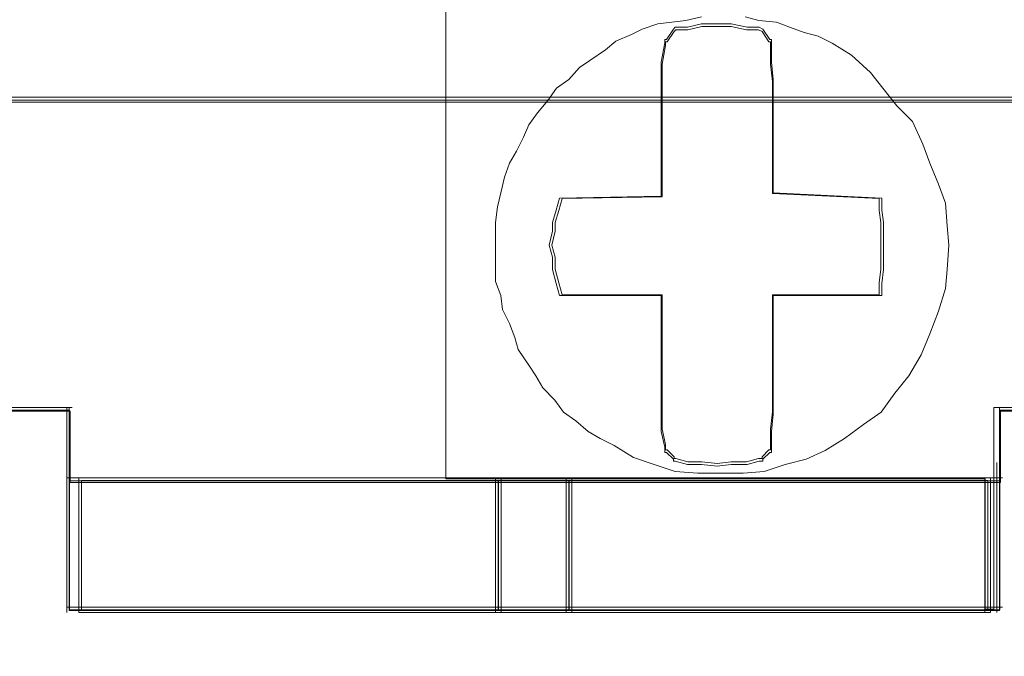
# Model space of a CAD drawing. Header units: millimetres. Extents: x -1290 to 1795, y -4192 to -1311.
# Tile 41 of 256: x 556.17 to 558.93, y -3302.93 to -3301.15. Entities that reach past the tile are written whole.
import ezdxf

# ---------------------------------------------------------------- set-up
doc = ezdxf.new("R2010")
doc.units = ezdxf.units.MM
doc.layers.add('$EL_istn', color=7, linetype='Continuous', lineweight=15)
doc.layers.add('Aparatura', color=7, linetype='Continuous', lineweight=13)
doc.styles.get("Standard").update_dxf_attribs({"font": 'ARIALN.TTF', "width": 0.8})
doc.dimstyles.new('100', dxfattribs={"dimtxt": 15, "dimasz": 10, "dimexe": 1.25, "dimexo": 0.625, "dimtad": 1, "dimdec": 0, "dimtxsty": 'Standard', "dimblk": 'OBLIQUE', "dimcen": 2.5, "dimadec": 0, "dimazin": 0, "dimtfac": 1, "dimtdec": 0, "dimtmove": 0, "dimatfit": 3, "dimldrblk": 'NONE', "dimfxl": 1, "dimarcsym": 0})

# ---------------------------------------------------------------- blocks, each defined once
blk = doc.blocks.new('_Oblique')
at = {"color": 0, "linetype": 'ByBlock', "lineweight": -2}
blk.add_line((-0.5, -0.5), (0.5, 0.5), dxfattribs=at)
blk = doc.blocks.new('*D43')
at = {"layer": '$EL_istn', "color": 0, "linetype": 'Continuous', "lineweight": -2, "ltscale": 0.1}
for p, q in [((605.2914, -3294.7164), (605.2914, -3319.5177)), ((518.0914, -3296.8148), (518.0914, -3319.5177)), ((518.0914, -3318.2677), (605.2914, -3318.2677))]:
    blk.add_line(p, q, dxfattribs=at)
at = {"layer": 'Defpoints', "color": 0}
for p in [(605.2914, -3294.0914), (518.0914, -3296.1898), (605.2914, -3318.2677)]:
    blk.add_point(p, dxfattribs=at)
at = {"layer": '$EL_istn', "color": 0, "linetype": 'ByBlock', "lineweight": -2, "xscale": 5, "yscale": 5, "zscale": 5, "rotation": 180}
blk.add_blockref('_Oblique', (518.0914, -3318.2677), dxfattribs=at)
at = {"layer": '$EL_istn', "color": 0, "linetype": 'ByBlock', "lineweight": -2, "xscale": 5, "yscale": 5, "zscale": 5}
blk.add_blockref('_Oblique', (605.2914, -3318.2677), dxfattribs=at)
at = {"layer": '$EL_istn', "color": 0, "lineweight": 5, "insert": (561.6914, -3313.5581), "char_height": 8, "attachment_point": 5}
blk.add_mtext('436', dxfattribs=at)
blk = doc.blocks.new('_None')

msp = doc.modelspace()

# ---------------------------------------------------------------- linework, layer by layer
at = {"layer": 'Aparatura', "lineweight": 13}
for points in [[(561.9373, -3302.4333), (561.6771, -3302.4333), (560.5064, -3302.4333), (560.3041, -3302.4333), (559.1334, -3302.4333), (559.1334, -3302.6956), (559.1334, -3302.7976), (559.0996, -3302.7976), (559.0996, -3302.3945), (559.0996, -3302.2342), (558.8973, -3302.2342), (558.8973, -3302.3945), (558.8973, -3302.7976), (558.8732, -3302.7976), (558.8732, -3302.6956), (558.8732, -3302.4333), (557.3653, -3302.4333), (557.3653, -3301.117), (557.7603, -3301.117), (558.5504, -3301.117), (558.8732, -3301.117), (559.1334, -3301.117), (561.6771, -3301.117), (561.9373, -3301.117)], [(558.0797, -3301.1413), (558.0359, -3301.151), (557.9969, -3301.1559), (557.9579, -3301.1608), (557.914, -3301.1754), (557.8848, -3301.19), (557.8409, -3301.2095), (557.8117, -3301.2338), (557.7678, -3301.2631), (557.7386, -3301.2826), (557.7093, -3301.3167), (557.6752, -3301.341), (557.6509, -3301.3751), (557.6216, -3301.4092), (557.5973, -3301.4433), (557.5826, -3301.4774), (557.5631, -3301.5164), (557.5437, -3301.5505), (557.529, -3301.5894), (557.5193, -3301.6333), (557.5095, -3301.6723), (557.5047, -3301.7161), (557.5047, -3301.7551), (557.5047, -3301.794), (557.5047, -3301.833), (557.5047, -3301.8817), (557.5193, -3301.9207), (557.5242, -3301.9597), (557.5437, -3301.9986), (557.5583, -3302.0376), (557.568, -3302.0717), (557.5973, -3302.1155), (557.6168, -3302.1448), (557.6362, -3302.1789), (557.6704, -3302.213), (557.6947, -3302.2471), (557.7288, -3302.2714), (557.763, -3302.3006), (557.7971, -3302.3201), (557.8361, -3302.3396), (557.8897, -3302.3737), (557.9481, -3302.3932), (558.0066, -3302.4127), (558.07, -3302.4175), (558.1333, -3302.4175), (558.1967, -3302.4175), (558.2552, -3302.4127), (558.3136, -3302.3932), (558.3721, -3302.3786), (558.4257, -3302.3542), (558.4793, -3302.3201), (558.5329, -3302.2812), (558.5817, -3302.2471), (558.6207, -3302.1935), (558.6596, -3302.1448), (558.6938, -3302.0863), (558.6938, -3302.0863), (558.7181, -3302.0278), (558.7425, -3301.9645), (558.762, -3301.9012), (558.7669, -3301.8476), (558.7717, -3301.7794), (558.7669, -3301.7258), (558.762, -3301.6625), (558.7425, -3301.6089), (558.7181, -3301.5505), (558.6986, -3301.4969), (558.6694, -3301.4336), (558.6255, -3301.3897), (558.5865, -3301.341), (558.5524, -3301.2972), (558.4988, -3301.2485), (558.4452, -3301.2144), (558.4062, -3301.1949), (558.3672, -3301.1851), (558.3283, -3301.1705), (558.2893, -3301.1559), (558.2405, -3301.151), (558.2016, -3301.1413)], [(558.0797, -3301.1413), (558.0359, -3301.151), (557.9969, -3301.1559), (557.9579, -3301.1608), (557.914, -3301.1754), (557.8848, -3301.19), (557.8409, -3301.2095), (557.8117, -3301.2338), (557.7678, -3301.2631), (557.7386, -3301.2826), (557.7093, -3301.3167), (557.6752, -3301.341), (557.6509, -3301.3751), (557.6216, -3301.4092), (557.5973, -3301.4433), (557.5826, -3301.4774), (557.5631, -3301.5164), (557.5437, -3301.5505), (557.529, -3301.5894), (557.5193, -3301.6333), (557.5095, -3301.6723), (557.5047, -3301.7161), (557.5047, -3301.7551), (557.5047, -3301.794), (557.5047, -3301.833), (557.5047, -3301.8817), (557.5193, -3301.9207), (557.5242, -3301.9597), (557.5437, -3301.9986), (557.5583, -3302.0376), (557.568, -3302.0717), (557.5973, -3302.1155), (557.6168, -3302.1448), (557.6362, -3302.1789), (557.6704, -3302.213), (557.6947, -3302.2471), (557.7288, -3302.2714), (557.763, -3302.3006), (557.7971, -3302.3201), (557.8361, -3302.3396), (557.8897, -3302.3737), (557.9481, -3302.3932), (558.0066, -3302.4127), (558.07, -3302.4175), (558.1333, -3302.4175), (558.1967, -3302.4175), (558.2552, -3302.4127), (558.3136, -3302.3932), (558.3721, -3302.3786), (558.4257, -3302.3542), (558.4793, -3302.3201), (558.5329, -3302.2812), (558.5817, -3302.2471), (558.6207, -3302.1935), (558.6596, -3302.1448), (558.6938, -3302.0863), (558.6938, -3302.0863), (558.7181, -3302.0278), (558.7425, -3301.9645), (558.762, -3301.9012), (558.7669, -3301.8476), (558.7717, -3301.7794), (558.7669, -3301.7258), (558.762, -3301.6625), (558.7425, -3301.6089), (558.7181, -3301.5505), (558.6986, -3301.4969), (558.6694, -3301.4336), (558.6255, -3301.3897), (558.5865, -3301.341), (558.5524, -3301.2972), (558.4988, -3301.2485), (558.4452, -3301.2144), (558.4062, -3301.1949), (558.3672, -3301.1851), (558.3283, -3301.1705), (558.2893, -3301.1559), (558.2405, -3301.151), (558.2016, -3301.1413)], [(558.0797, -3301.1413), (558.0359, -3301.151), (557.9969, -3301.1559), (557.9579, -3301.1608), (557.914, -3301.1754), (557.8848, -3301.19), (557.8409, -3301.2095), (557.8117, -3301.2338), (557.7678, -3301.2631), (557.7386, -3301.2826), (557.7093, -3301.3167), (557.6752, -3301.341), (557.6509, -3301.3751), (557.6216, -3301.4092), (557.5973, -3301.4433), (557.5826, -3301.4774), (557.5631, -3301.5164), (557.5437, -3301.5505), (557.529, -3301.5894), (557.5193, -3301.6333), (557.5095, -3301.6723), (557.5047, -3301.7161), (557.5047, -3301.7551), (557.5047, -3301.794), (557.5047, -3301.833), (557.5047, -3301.8817), (557.5193, -3301.9207), (557.5242, -3301.9597), (557.5437, -3301.9986), (557.5583, -3302.0376), (557.568, -3302.0717), (557.5973, -3302.1155), (557.6168, -3302.1448), (557.6362, -3302.1789), (557.6704, -3302.213), (557.6947, -3302.2471), (557.7288, -3302.2714), (557.763, -3302.3006), (557.7971, -3302.3201), (557.8361, -3302.3396), (557.8897, -3302.3737), (557.9481, -3302.3932), (558.0066, -3302.4127), (558.07, -3302.4175), (558.1333, -3302.4175), (558.1967, -3302.4175), (558.2552, -3302.4127), (558.3136, -3302.3932), (558.3721, -3302.3786), (558.4257, -3302.3542), (558.4793, -3302.3201), (558.5329, -3302.2812), (558.5817, -3302.2471), (558.6207, -3302.1935), (558.6596, -3302.1448), (558.6938, -3302.0863), (558.6938, -3302.0863), (558.7181, -3302.0278), (558.7425, -3301.9645), (558.762, -3301.9012), (558.7669, -3301.8476), (558.7717, -3301.7794), (558.7669, -3301.7258), (558.762, -3301.6625), (558.7425, -3301.6089), (558.7181, -3301.5505), (558.6986, -3301.4969), (558.6694, -3301.4336), (558.6255, -3301.3897), (558.5865, -3301.341), (558.5524, -3301.2972), (558.4988, -3301.2485), (558.4452, -3301.2144), (558.4062, -3301.1949), (558.3672, -3301.1851), (558.3283, -3301.1705), (558.2893, -3301.1559), (558.2405, -3301.151), (558.2016, -3301.1413)], [(558.0797, -3301.1413), (558.0359, -3301.151), (557.9969, -3301.1559), (557.9579, -3301.1608), (557.914, -3301.1754), (557.8848, -3301.19), (557.8409, -3301.2095), (557.8117, -3301.2338), (557.7678, -3301.2631), (557.7386, -3301.2826), (557.7093, -3301.3167), (557.6752, -3301.341), (557.6509, -3301.3751), (557.6216, -3301.4092), (557.5973, -3301.4433), (557.5826, -3301.4774), (557.5631, -3301.5164), (557.5437, -3301.5505), (557.529, -3301.5894), (557.5193, -3301.6333), (557.5095, -3301.6723), (557.5047, -3301.7161), (557.5047, -3301.7551), (557.5047, -3301.794), (557.5047, -3301.833), (557.5047, -3301.8817), (557.5193, -3301.9207), (557.5242, -3301.9597), (557.5437, -3301.9986), (557.5583, -3302.0376), (557.568, -3302.0717), (557.5973, -3302.1155), (557.6168, -3302.1448), (557.6362, -3302.1789), (557.6704, -3302.213), (557.6947, -3302.2471), (557.7288, -3302.2714), (557.763, -3302.3006), (557.7971, -3302.3201), (557.8361, -3302.3396), (557.8897, -3302.3737), (557.9481, -3302.3932), (558.0066, -3302.4127), (558.07, -3302.4175), (558.1333, -3302.4175), (558.1967, -3302.4175), (558.2552, -3302.4127), (558.3136, -3302.3932), (558.3721, -3302.3786), (558.4257, -3302.3542), (558.4793, -3302.3201), (558.5329, -3302.2812), (558.5817, -3302.2471), (558.6207, -3302.1935), (558.6596, -3302.1448), (558.6938, -3302.0863), (558.6938, -3302.0863), (558.7181, -3302.0278), (558.7425, -3301.9645), (558.762, -3301.9012), (558.7669, -3301.8476), (558.7717, -3301.7794), (558.7669, -3301.7258), (558.762, -3301.6625), (558.7425, -3301.6089), (558.7181, -3301.5505), (558.6986, -3301.4969), (558.6694, -3301.4336), (558.6255, -3301.3897), (558.5865, -3301.341), (558.5524, -3301.2972), (558.4988, -3301.2485), (558.4452, -3301.2144), (558.4062, -3301.1949), (558.3672, -3301.1851), (558.3283, -3301.1705), (558.2893, -3301.1559), (558.2405, -3301.151), (558.2016, -3301.1413)], [(558.2016, -3301.1413), (558.2405, -3301.151), (558.2893, -3301.1559), (558.3283, -3301.1705), (558.3672, -3301.1851), (558.4062, -3301.1949), (558.4452, -3301.2144), (558.4988, -3301.2485), (558.5524, -3301.2972), (558.5865, -3301.341), (558.6255, -3301.3897), (558.6694, -3301.4336), (558.6986, -3301.4969), (558.7181, -3301.5505), (558.7425, -3301.6089), (558.762, -3301.6625), (558.7669, -3301.7258), (558.7717, -3301.7794), (558.7669, -3301.8476), (558.762, -3301.9012), (558.7425, -3301.9645), (558.7181, -3302.0278), (558.6938, -3302.0863), (558.6596, -3302.1448), (558.6207, -3302.1935), (558.6207, -3302.1935), (558.5817, -3302.2471), (558.5329, -3302.2812), (558.4793, -3302.3201), (558.4257, -3302.3542), (558.3721, -3302.3786), (558.3136, -3302.3932), (558.2552, -3302.4127), (558.1967, -3302.4175), (558.1333, -3302.4175), (558.07, -3302.4175), (558.0066, -3302.4127), (557.9481, -3302.3932), (557.8897, -3302.3737), (557.8361, -3302.3396), (557.7971, -3302.3201), (557.763, -3302.3006), (557.7288, -3302.2714), (557.6947, -3302.2471), (557.6704, -3302.213), (557.6362, -3302.1789), (557.6168, -3302.1448), (557.5973, -3302.1155), (557.568, -3302.0717), (557.5583, -3302.0376), (557.5437, -3301.9986), (557.5242, -3301.9597), (557.5193, -3301.9207), (557.5047, -3301.8817), (557.5047, -3301.833), (557.5047, -3301.794), (557.5047, -3301.7551), (557.5047, -3301.7161), (557.5095, -3301.6723), (557.5193, -3301.6333), (557.529, -3301.5894), (557.5437, -3301.5505), (557.5631, -3301.5164), (557.5826, -3301.4774), (557.5973, -3301.4433), (557.6216, -3301.4092), (557.6509, -3301.3751), (557.6752, -3301.341), (557.7093, -3301.3167), (557.7386, -3301.2826), (557.7678, -3301.2631), (557.8117, -3301.2338), (557.8409, -3301.2095), (557.8848, -3301.19), (557.914, -3301.1754), (557.9579, -3301.1608), (557.9969, -3301.1559), (558.0359, -3301.151), (558.0797, -3301.1413)], [(558.2016, -3301.1413), (558.2405, -3301.151), (558.2893, -3301.1559), (558.3283, -3301.1705), (558.3672, -3301.1851), (558.4062, -3301.1949), (558.4452, -3301.2144), (558.4988, -3301.2485), (558.5524, -3301.2972), (558.5865, -3301.341), (558.6255, -3301.3897), (558.6694, -3301.4336), (558.6986, -3301.4969), (558.7181, -3301.5505), (558.7425, -3301.6089), (558.762, -3301.6625), (558.7669, -3301.7258), (558.7717, -3301.7794), (558.7669, -3301.8476), (558.762, -3301.9012), (558.7425, -3301.9645), (558.7181, -3302.0278), (558.6938, -3302.0863), (558.6596, -3302.1448), (558.6207, -3302.1935), (558.6207, -3302.1935), (558.5817, -3302.2471), (558.5329, -3302.2812), (558.4793, -3302.3201), (558.4257, -3302.3542), (558.3721, -3302.3786), (558.3136, -3302.3932), (558.2552, -3302.4127), (558.1967, -3302.4175), (558.1333, -3302.4175), (558.07, -3302.4175), (558.0066, -3302.4127), (557.9481, -3302.3932), (557.8897, -3302.3737), (557.8361, -3302.3396), (557.7971, -3302.3201), (557.763, -3302.3006), (557.7288, -3302.2714), (557.6947, -3302.2471), (557.6704, -3302.213), (557.6362, -3302.1789), (557.6168, -3302.1448), (557.5973, -3302.1155), (557.568, -3302.0717), (557.5583, -3302.0376), (557.5437, -3301.9986), (557.5242, -3301.9597), (557.5193, -3301.9207), (557.5047, -3301.8817), (557.5047, -3301.833), (557.5047, -3301.794), (557.5047, -3301.7551), (557.5047, -3301.7161), (557.5095, -3301.6723), (557.5193, -3301.6333), (557.529, -3301.5894), (557.5437, -3301.5505), (557.5631, -3301.5164), (557.5826, -3301.4774), (557.5973, -3301.4433), (557.6216, -3301.4092), (557.6509, -3301.3751), (557.6752, -3301.341), (557.7093, -3301.3167), (557.7386, -3301.2826), (557.7678, -3301.2631), (557.8117, -3301.2338), (557.8409, -3301.2095), (557.8848, -3301.19), (557.914, -3301.1754), (557.9579, -3301.1608), (557.9969, -3301.1559), (558.0359, -3301.151), (558.0797, -3301.1413)], [(558.0797, -3301.1413), (558.0359, -3301.151), (557.9969, -3301.1559), (557.9579, -3301.1608), (557.914, -3301.1754), (557.8848, -3301.19), (557.8409, -3301.2095), (557.8117, -3301.2338), (557.7678, -3301.2631), (557.7386, -3301.2826), (557.7093, -3301.3167), (557.6752, -3301.341), (557.6509, -3301.3751), (557.6216, -3301.4092), (557.5973, -3301.4433), (557.5826, -3301.4774), (557.5631, -3301.5164), (557.5437, -3301.5505), (557.529, -3301.5894), (557.5193, -3301.6333), (557.5095, -3301.6723), (557.5047, -3301.7161), (557.5047, -3301.7551), (557.5047, -3301.794), (557.5047, -3301.833), (557.5047, -3301.8817), (557.5193, -3301.9207), (557.5242, -3301.9597), (557.5437, -3301.9986), (557.5583, -3302.0376), (557.568, -3302.0717), (557.5973, -3302.1155), (557.6168, -3302.1448), (557.6362, -3302.1789), (557.6704, -3302.213), (557.6947, -3302.2471), (557.7288, -3302.2714), (557.763, -3302.3006), (557.7971, -3302.3201), (557.8361, -3302.3396), (557.8897, -3302.3737), (557.9481, -3302.3932), (558.0066, -3302.4127), (558.07, -3302.4175), (558.1333, -3302.4175), (558.1967, -3302.4175), (558.2552, -3302.4127), (558.3136, -3302.3932), (558.3721, -3302.3786), (558.4257, -3302.3542), (558.4793, -3302.3201), (558.5329, -3302.2812), (558.5817, -3302.2471), (558.5817, -3302.2471), (558.6207, -3302.1935), (558.6596, -3302.1448), (558.6938, -3302.0863), (558.7181, -3302.0278), (558.7425, -3301.9645), (558.762, -3301.9012), (558.7669, -3301.8476), (558.7717, -3301.7794), (558.7669, -3301.7258), (558.762, -3301.6625), (558.7425, -3301.6089), (558.7181, -3301.5505), (558.6986, -3301.4969), (558.6694, -3301.4336), (558.6255, -3301.3897), (558.5865, -3301.341), (558.5524, -3301.2972), (558.4988, -3301.2485), (558.4452, -3301.2144), (558.4062, -3301.1949), (558.3672, -3301.1851), (558.3283, -3301.1705), (558.2893, -3301.1559), (558.2405, -3301.151), (558.2016, -3301.1413)], [(585.4879, -3301.3656), (561.6131, -3301.3656), (546.7425, -3301.3656), (541.2681, -3301.3656)], [(541.2683, -3301.3799), (546.7427, -3301.3799), (561.6133, -3301.3799), (585.488, -3301.3799)], [(585.4829, -3301.3739), (561.6132, -3301.3739), (546.7456, -3301.3739), (541.2723, -3301.3739)], [(553.3053, -3302.2415), (553.5171, -3302.2415), (553.5171, -3302.3955), (553.5171, -3302.4388), (553.5411, -3302.4388), (554.7109, -3302.4388), (554.9131, -3302.4388), (556.0828, -3302.4388), (556.1117, -3302.4388), (556.1117, -3302.3955), (556.1117, -3302.2415), (556.3138, -3302.2415), (556.3138, -3302.3955), (556.3138, -3302.4388), (556.3475, -3302.4388), (557.5125, -3302.4388), (557.7098, -3302.4388), (558.8796, -3302.4388), (558.9133, -3302.4388), (558.9133, -3302.3955), (558.9133, -3302.2415), (559.1106, -3302.2415)], [(553.3057, -3302.244), (553.5176, -3302.244), (553.5176, -3302.3994), (553.5176, -3302.4431), (553.5417, -3302.4431), (554.7118, -3302.4431), (554.914, -3302.4431), (556.0841, -3302.4431), (556.113, -3302.4431), (556.113, -3302.3994), (556.113, -3302.244), (556.3152, -3302.244), (556.3152, -3302.3994), (556.3152, -3302.4431), (556.3489, -3302.4431), (557.5142, -3302.4431), (557.7116, -3302.4431), (558.8817, -3302.4431), (558.9154, -3302.4431), (558.9154, -3302.3994), (558.9154, -3302.244), (559.1128, -3302.244)], [(559.1102, -3302.2336), (558.9128, -3302.2336), (558.9128, -3302.3904), (558.9128, -3302.4344), (558.9128, -3302.8018), (558.8791, -3302.8018), (557.7091, -3302.8018), (557.5117, -3302.8018), (556.3465, -3302.8018), (556.3128, -3302.8018), (556.3128, -3302.4344), (556.3128, -3302.3904), (556.3128, -3302.2336), (556.1106, -3302.2336)], [(559.1102, -3302.2336), (558.9128, -3302.2336), (558.9128, -3302.3904), (558.9128, -3302.4344), (558.9128, -3302.8018), (558.8791, -3302.8018), (557.7091, -3302.8018), (557.5117, -3302.8018), (556.3465, -3302.8018), (556.3128, -3302.8018), (556.3128, -3302.4344), (556.3128, -3302.3904), (556.3128, -3302.2336), (556.1106, -3302.2336)], [(559.1102, -3302.2336), (558.9128, -3302.2336), (558.9128, -3302.3904), (558.9128, -3302.4344), (558.9128, -3302.8018), (558.8791, -3302.8018), (557.7091, -3302.8018), (557.5117, -3302.8018), (556.3465, -3302.8018), (556.3128, -3302.8018), (556.3128, -3302.4344), (556.3128, -3302.3904), (556.3128, -3302.2336), (556.1106, -3302.2336)], [(559.0091, -3302.2336), (558.9128, -3302.2336), (558.9128, -3302.3904), (558.9128, -3302.4344), (558.9128, -3302.8018), (558.8791, -3302.8018), (557.7091, -3302.8018), (557.5117, -3302.8018), (556.3465, -3302.8018), (556.3128, -3302.8018), (556.3128, -3302.4344), (556.3128, -3302.3904), (556.3128, -3302.2336), (556.1106, -3302.2336)], [(559.0091, -3302.2336), (558.9128, -3302.2336), (558.9128, -3302.3904), (558.9128, -3302.4344), (558.9128, -3302.8018), (558.8791, -3302.8018), (557.7091, -3302.8018), (557.5117, -3302.8018), (556.3465, -3302.8018), (556.3128, -3302.8018), (556.3128, -3302.4344), (556.3128, -3302.3904), (556.3128, -3302.2336), (556.1106, -3302.2336)], [(559.1107, -3302.2411), (558.9134, -3302.2411), (558.9134, -3302.3952), (558.9134, -3302.4385), (558.9134, -3302.7995), (558.8797, -3302.7995), (557.7099, -3302.7995), (557.5126, -3302.7995), (556.3476, -3302.7995), (556.314, -3302.7995), (556.314, -3302.4385), (556.314, -3302.3952), (556.314, -3302.2411), (556.1118, -3302.2411)], [(559.0097, -3302.2411), (558.9134, -3302.2411), (558.9134, -3302.3952), (558.9134, -3302.4385), (558.9134, -3302.7995), (558.8797, -3302.7995), (557.7099, -3302.7995), (557.5126, -3302.7995), (556.3476, -3302.7995), (556.314, -3302.7995), (556.314, -3302.4385), (556.314, -3302.3952), (556.314, -3302.2411), (556.1118, -3302.2411)], [(559.0097, -3302.2411), (558.9134, -3302.2411), (558.9134, -3302.3952), (558.9134, -3302.4385), (558.9134, -3302.7995), (558.8797, -3302.7995), (557.7099, -3302.7995), (557.5126, -3302.7995), (556.3476, -3302.7995), (556.314, -3302.7995), (556.314, -3302.4385), (556.314, -3302.3952), (556.314, -3302.2411), (556.1118, -3302.2411)]]:
    msp.add_lwpolyline(points, dxfattribs=at)
for points in [[(558.5841, -3301.6819), (558.589, -3301.716), (558.589, -3301.7403), (558.589, -3301.7793), (558.589, -3301.8134), (558.589, -3301.8475), (558.5841, -3301.8865), (558.5841, -3301.9206), (558.2806, -3301.9206), (558.2806, -3302.252), (558.2757, -3302.3007), (558.2757, -3302.3445), (558.2757, -3302.3592), (558.2708, -3302.3592), (558.2512, -3302.3787), (558.2512, -3302.3835), (558.2415, -3302.3835), (558.2072, -3302.3933), (558.1631, -3302.3933), (558.124, -3302.3981), (558.0799, -3302.3933), (558.0408, -3302.3933), (558.0065, -3302.3835), (558.0016, -3302.3835), (558.0016, -3302.3787), (557.982, -3302.3592), (557.9771, -3302.3592), (557.9771, -3302.3445), (557.9674, -3302.3007), (557.9674, -3302.252), (557.9674, -3301.9206), (557.6835, -3301.9206), (557.6737, -3301.8865), (557.6639, -3301.8475), (557.6639, -3301.8134), (557.6541, -3301.7793), (557.6639, -3301.7403), (557.6639, -3301.716), (557.6737, -3301.6819), (557.6835, -3301.6478), (557.9674, -3301.6429), (557.9674, -3301.3164), (557.9674, -3301.2677), (557.9771, -3301.2141), (557.9771, -3301.2044), (557.982, -3301.2044), (558.0016, -3301.1751), (558.0065, -3301.1702), (558.0408, -3301.1702), (558.0799, -3301.1605), (558.124, -3301.1605), (558.1631, -3301.1605), (558.2072, -3301.1702), (558.2415, -3301.1702), (558.2512, -3301.1751), (558.2708, -3301.2044), (558.2757, -3301.2044), (558.2757, -3301.2141), (558.2757, -3301.2677), (558.2806, -3301.3164), (558.2806, -3301.6331), (558.5841, -3301.6478), (558.5841, -3301.6819)], [(558.589, -3301.8475), (558.5841, -3301.8865), (558.5841, -3301.9206), (558.2806, -3301.9206), (558.2806, -3302.252), (558.2757, -3302.3007), (558.2757, -3302.3445), (558.2757, -3302.3592), (558.2708, -3302.3592), (558.2512, -3302.3787), (558.2512, -3302.3835), (558.2415, -3302.3835), (558.2072, -3302.3933), (558.1631, -3302.3933), (558.124, -3302.3981), (558.0799, -3302.3933), (558.0408, -3302.3933), (558.0065, -3302.3835), (558.0016, -3302.3835), (558.0016, -3302.3787), (557.982, -3302.3592), (557.9771, -3302.3592), (557.9771, -3302.3445), (557.9674, -3302.3007), (557.9674, -3302.252), (557.9674, -3301.9206), (557.6835, -3301.9206), (557.6737, -3301.8865), (557.6639, -3301.8475), (557.6639, -3301.8134), (557.6541, -3301.7793), (557.6639, -3301.7403), (557.6639, -3301.716), (557.6737, -3301.6819), (557.6835, -3301.6478), (557.9674, -3301.6429), (557.9674, -3301.3164), (557.9674, -3301.2677), (557.9771, -3301.2141), (557.9771, -3301.2044), (557.982, -3301.2044), (558.0016, -3301.1751), (558.0065, -3301.1702), (558.0408, -3301.1702), (558.0799, -3301.1605), (558.124, -3301.1605), (558.1631, -3301.1605), (558.2072, -3301.1702), (558.2415, -3301.1702), (558.2512, -3301.1751), (558.2708, -3301.2044), (558.2757, -3301.2044), (558.2757, -3301.2141), (558.2757, -3301.2677), (558.2806, -3301.3164), (558.2806, -3301.6331), (558.5841, -3301.6478), (558.5841, -3301.6819), (558.589, -3301.716), (558.589, -3301.7403), (558.589, -3301.7793), (558.589, -3301.8134), (558.589, -3301.8475)], [(558.589, -3301.8475), (558.5841, -3301.8865), (558.5841, -3301.9206), (558.2806, -3301.9206), (558.2806, -3302.252), (558.2757, -3302.3007), (558.2757, -3302.3445), (558.2757, -3302.3592), (558.2708, -3302.3592), (558.2512, -3302.3787), (558.2512, -3302.3835), (558.2415, -3302.3835), (558.2072, -3302.3933), (558.1631, -3302.3933), (558.124, -3302.3981), (558.0799, -3302.3933), (558.0408, -3302.3933), (558.0065, -3302.3835), (558.0016, -3302.3835), (558.0016, -3302.3787), (557.982, -3302.3592), (557.9771, -3302.3592), (557.9771, -3302.3445), (557.9674, -3302.3007), (557.9674, -3302.252), (557.9674, -3301.9206), (557.6835, -3301.9206), (557.6737, -3301.8865), (557.6639, -3301.8475), (557.6639, -3301.8134), (557.6541, -3301.7793), (557.6639, -3301.7403), (557.6639, -3301.716), (557.6737, -3301.6819), (557.6835, -3301.6478), (557.9674, -3301.6429), (557.9674, -3301.3164), (557.9674, -3301.2677), (557.9771, -3301.2141), (557.9771, -3301.2044), (557.982, -3301.2044), (558.0016, -3301.1751), (558.0065, -3301.1702), (558.0408, -3301.1702), (558.0799, -3301.1605), (558.124, -3301.1605), (558.1631, -3301.1605), (558.2072, -3301.1702), (558.2415, -3301.1702), (558.2512, -3301.1751), (558.2708, -3301.2044), (558.2757, -3301.2044), (558.2757, -3301.2141), (558.2757, -3301.2677), (558.2806, -3301.3164), (558.2806, -3301.6331), (558.5841, -3301.6478), (558.5841, -3301.6819), (558.589, -3301.716), (558.589, -3301.7403), (558.589, -3301.7793), (558.589, -3301.8134), (558.589, -3301.8475)], [(557.9674, -3301.9206), (557.9674, -3302.252), (557.9674, -3302.3007), (557.9771, -3302.3445), (557.9771, -3302.3592), (557.982, -3302.3592), (558.0016, -3302.3787), (558.0016, -3302.3835), (558.0065, -3302.3835), (558.0408, -3302.3933), (558.0799, -3302.3933), (558.124, -3302.3981), (558.1631, -3302.3933), (558.2072, -3302.3933), (558.2415, -3302.3835), (558.2512, -3302.3835), (558.2512, -3302.3787), (558.2708, -3302.3592), (558.2757, -3302.3592), (558.2757, -3302.3445), (558.2757, -3302.3007), (558.2806, -3302.252), (558.2806, -3301.9206), (558.5841, -3301.9206), (558.5841, -3301.8865), (558.589, -3301.8475), (558.589, -3301.8134), (558.589, -3301.7793), (558.589, -3301.7403), (558.589, -3301.716), (558.5841, -3301.6819), (558.5841, -3301.6478), (558.2806, -3301.6331), (558.2806, -3301.3164), (558.2757, -3301.2677), (558.2757, -3301.2141), (558.2757, -3301.2044), (558.2708, -3301.2044), (558.2512, -3301.1751), (558.2415, -3301.1702), (558.2072, -3301.1702), (558.1631, -3301.1605), (558.124, -3301.1605), (558.0799, -3301.1605), (558.0408, -3301.1702), (558.0065, -3301.1702), (558.0016, -3301.1751), (557.982, -3301.2044), (557.9771, -3301.2044), (557.9771, -3301.2141), (557.9674, -3301.2677), (557.9674, -3301.3164), (557.9674, -3301.6429), (557.6835, -3301.6478), (557.6737, -3301.6819), (557.6639, -3301.716), (557.6639, -3301.7403), (557.6541, -3301.7793), (557.6639, -3301.8134), (557.6639, -3301.8475), (557.6737, -3301.8865), (557.6835, -3301.9206), (557.9674, -3301.9206)], [(557.9674, -3301.9206), (557.9674, -3302.252), (557.9674, -3302.3007), (557.9771, -3302.3445), (557.9771, -3302.3592), (557.982, -3302.3592), (558.0016, -3302.3787), (558.0016, -3302.3835), (558.0065, -3302.3835), (558.0408, -3302.3933), (558.0799, -3302.3933), (558.124, -3302.3981), (558.1631, -3302.3933), (558.2072, -3302.3933), (558.2415, -3302.3835), (558.2512, -3302.3835), (558.2512, -3302.3787), (558.2708, -3302.3592), (558.2757, -3302.3592), (558.2757, -3302.3445), (558.2757, -3302.3007), (558.2806, -3302.252), (558.2806, -3301.9206), (558.5841, -3301.9206), (558.5841, -3301.8865), (558.589, -3301.8475), (558.589, -3301.8134), (558.589, -3301.7793), (558.589, -3301.7403), (558.589, -3301.716), (558.5841, -3301.6819), (558.5841, -3301.6478), (558.2806, -3301.6331), (558.2806, -3301.3164), (558.2757, -3301.2677), (558.2757, -3301.2141), (558.2757, -3301.2044), (558.2708, -3301.2044), (558.2512, -3301.1751), (558.2415, -3301.1702), (558.2072, -3301.1702), (558.1631, -3301.1605), (558.124, -3301.1605), (558.0799, -3301.1605), (558.0408, -3301.1702), (558.0065, -3301.1702), (558.0016, -3301.1751), (557.982, -3301.2044), (557.9771, -3301.2044), (557.9771, -3301.2141), (557.9674, -3301.2677), (557.9674, -3301.3164), (557.9674, -3301.6429), (557.6835, -3301.6478), (557.6737, -3301.6819), (557.6639, -3301.716), (557.6639, -3301.7403), (557.6541, -3301.7793), (557.6639, -3301.8134), (557.6639, -3301.8475), (557.6737, -3301.8865), (557.6835, -3301.9206), (557.9674, -3301.9206)], [(558.5815, -3301.8467), (558.5766, -3301.8852), (558.5766, -3301.9189), (558.2781, -3301.9189), (558.2781, -3302.2462), (558.2732, -3302.2943), (558.2732, -3302.3377), (558.2732, -3302.3521), (558.2684, -3302.3521), (558.2492, -3302.3713), (558.2492, -3302.3762), (558.2395, -3302.3762), (558.2058, -3302.3858), (558.1625, -3302.3858), (558.1239, -3302.3906), (558.0806, -3302.3858), (558.0421, -3302.3858), (558.0084, -3302.3762), (558.0035, -3302.3762), (558.0035, -3302.3713), (557.9843, -3302.3521), (557.9795, -3302.3521), (557.9795, -3302.3377), (557.9698, -3302.2943), (557.9698, -3302.2462), (557.9698, -3301.9189), (557.6905, -3301.9189), (557.6809, -3301.8852), (557.6713, -3301.8467), (557.6713, -3301.813), (557.6616, -3301.7793), (557.6713, -3301.7408), (557.6713, -3301.7167), (557.6809, -3301.6831), (557.6905, -3301.6494), (557.9698, -3301.6445), (557.9698, -3301.3221), (557.9698, -3301.2739), (557.9795, -3301.221), (557.9795, -3301.2114), (557.9843, -3301.2114), (558.0035, -3301.1825), (558.0084, -3301.1777), (558.0421, -3301.1777), (558.0806, -3301.168), (558.1239, -3301.168), (558.1625, -3301.168), (558.2058, -3301.1777), (558.2395, -3301.1777), (558.2492, -3301.1825), (558.2684, -3301.2114), (558.2732, -3301.2114), (558.2732, -3301.221), (558.2732, -3301.2739), (558.2781, -3301.3221), (558.2781, -3301.6349), (558.5766, -3301.6494), (558.5766, -3301.6831), (558.5815, -3301.7167), (558.5815, -3301.7408), (558.5815, -3301.7793), (558.5815, -3301.813), (558.5815, -3301.8467)], [(585.4968, -3301.3656), (585.4914, -3301.3656), (561.6131, -3301.3656), (546.7402, -3301.3656), (541.265, -3301.3656), (538.8793, -3301.3656), (538.1539, -3301.3656), (537.8584, -3301.3656), (537.7724, -3301.3656), (537.7402, -3301.3656), (537.7294, -3301.3656), (537.724, -3301.3656), (585.4968, -3301.3656)], [(556.3215, -3302.2336), (556.104, -3302.2336), (556.3215, -3302.2336)], [(556.306, -3302.4032), (556.306, -3302.2336), (556.306, -3302.4032)], [(556.306, -3302.8073), (556.306, -3302.3877), (556.306, -3302.8073)], [(558.9057, -3302.8073), (558.9057, -3302.3877), (558.9057, -3302.8073)], [(556.306, -3302.4308), (557.5201, -3302.4308), (556.306, -3302.4308)], [(556.3397, -3302.4308), (556.3397, -3302.7014), (556.3397, -3302.4308)], [(557.5201, -3302.8073), (557.5201, -3302.4308), (556.3397, -3302.4308), (556.3397, -3302.6969), (556.3397, -3302.8073), (557.5201, -3302.8073)], [(557.5201, -3302.8073), (557.5201, -3302.4308), (556.3397, -3302.4308), (556.3397, -3302.6969), (556.3397, -3302.8073), (557.5201, -3302.8073)], [(557.5201, -3302.8073), (557.5201, -3302.4308), (556.3397, -3302.4308), (556.3397, -3302.6969), (556.3397, -3302.8073), (557.5201, -3302.8073)], [(556.3397, -3302.6969), (556.3397, -3302.8073), (557.5201, -3302.8073), (557.5201, -3302.4308), (556.3397, -3302.4308), (556.3397, -3302.6969)], [(557.5047, -3302.4308), (557.7175, -3302.4308), (557.5047, -3302.4308)], [(557.5047, -3302.4308), (557.5047, -3302.8073), (557.5047, -3302.4308)], [(557.7175, -3302.8073), (557.7175, -3302.4308), (557.5047, -3302.4308), (557.5047, -3302.8073), (557.7175, -3302.8073)], [(557.7175, -3302.8073), (557.7175, -3302.4308), (557.5047, -3302.4308), (557.5047, -3302.8073), (557.7175, -3302.8073)], [(557.7175, -3302.8073), (557.7175, -3302.4308), (557.5047, -3302.4308), (557.5047, -3302.8073), (557.7175, -3302.8073)], [(557.7175, -3302.8073), (557.7175, -3302.4308), (557.5047, -3302.4308), (557.5047, -3302.8073), (557.7175, -3302.8073)], [(557.7021, -3302.4308), (558.9212, -3302.4308), (557.7021, -3302.4308)], [(557.7021, -3302.4308), (557.7021, -3302.8073), (557.7021, -3302.4308)], [(558.8875, -3302.6969), (558.8875, -3302.4308), (557.7021, -3302.4308), (557.7021, -3302.8073), (558.8875, -3302.8073), (558.8875, -3302.6969)], [(558.8875, -3302.6969), (558.8875, -3302.4308), (557.7021, -3302.4308), (557.7021, -3302.8073), (558.8875, -3302.8073), (558.8875, -3302.6969)], [(558.8875, -3302.6969), (558.8875, -3302.4308), (557.7021, -3302.4308), (557.7021, -3302.8073), (558.8875, -3302.8073), (558.8875, -3302.6969)], [(558.8875, -3302.4308), (557.7021, -3302.4308), (557.7021, -3302.8073), (558.8875, -3302.8073), (558.8875, -3302.6969), (558.8875, -3302.4308)], [(558.8717, -3302.4308), (558.8717, -3302.7014), (558.8717, -3302.4308)], [(557.5126, -3302.7998), (557.5126, -3302.4384), (556.3473, -3302.4384), (556.3473, -3302.6938), (556.3473, -3302.7998), (557.5126, -3302.7998)], [(556.3473, -3302.6938), (556.3473, -3302.7998), (557.5126, -3302.7998), (557.5126, -3302.4384), (556.3473, -3302.4384), (556.3473, -3302.6938)], [(557.71, -3302.7998), (557.71, -3302.4384), (557.5122, -3302.4384), (557.5122, -3302.7998), (557.71, -3302.7998)], [(557.71, -3302.7998), (557.71, -3302.4384), (557.5122, -3302.4384), (557.5122, -3302.7998), (557.71, -3302.7998)], [(558.8799, -3302.6938), (558.8799, -3302.4384), (557.7096, -3302.4384), (557.7096, -3302.7998), (558.8799, -3302.7998), (558.8799, -3302.6938)], [(558.8799, -3302.4384), (557.7096, -3302.4384), (557.7096, -3302.7998), (558.8799, -3302.7998), (558.8799, -3302.6938), (558.8799, -3302.4384)], [(556.3397, -3302.8073), (556.3397, -3302.6859), (556.3397, -3302.8073)], [(558.8717, -3302.6859), (558.8717, -3302.8073), (558.8717, -3302.6859)], [(558.9212, -3302.7919), (556.306, -3302.7919), (558.9212, -3302.7919)]]:
    msp.add_lwpolyline(points, close=True, dxfattribs=at)

# ---------------------------------------------------------------- dimensions: what is measured, and where the dimension line sits
at = {"layer": '$EL_istn', "linetype": 'Continuous', "lineweight": 5, "ltscale": 0.1}
dim = msp.add_linear_dim(base=(605.2914, -3318.2677), p1=(518.0914, -3296.1898), p2=(605.2914, -3294.0914), dimstyle='100', override={"dimtxt": 8, "dimasz": 5, "dimlfac": 5, "dimfxl": 35, "dimfxlon": 0}, dxfattribs=at)
dim.commit()
dim.dimension.update_dxf_attribs({"geometry": '*D43', "text_midpoint": (561.6914, -3313.5581)})

doc.saveas('drawing.dxf')
